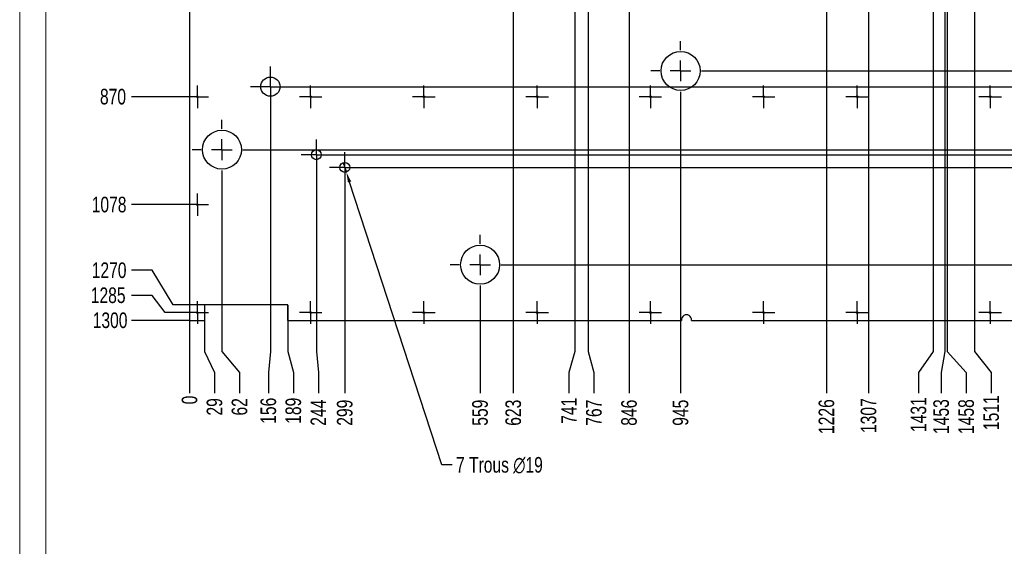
# Model space of a CAD drawing. Header units: millimetres. Extents: x 0 to 841, y 0 to 594.
# Tile 17 of 30: x 0 to 190, y 389 to 490. Entities that reach past the tile are written whole.
import ezdxf

# ---------------------------------------------------------------- set-up
doc = ezdxf.new("R2010")
doc.units = ezdxf.units.MM
doc.header["$PDSIZE"] = -1
doc.linetypes.add('CENTERX2', pattern=[20.32, 12.7, -2.54, 2.54, -2.54])
for name, color, linetype in [('COTES', 1, 'Continuous'), ('GRAVURES', 9, 'Continuous'), ('TRAIT-MIXTES', 3, 'CENTERX2')]:
    doc.layers.add(name, color=color, linetype=linetype)
doc.layers.add('TRAIT-FORT', color=4, linetype='Continuous', lineweight=25)
doc.styles.add('SLDTEXTSTYLE0', font='TXT', dxfattribs={"width": 0.75})
doc.dimstyles.new('SLDDIMSTYLE2', dxfattribs={"dimtxt": 3, "dimasz": 0.333333, "dimexe": 0, "dimexo": 0.0625, "dimgap": 0.75, "dimtad": 0, "dimtih": 1, "dimtoh": 1, "dimdec": 0, "dimlfac": 10, "dimrnd": 1e-09, "dimdsep": 46, "dimtxsty": 'SLDTEXTSTYLE0', "dimblk1": 'ORIGIN', "dimblk2": 'ORIGIN', "dimsah": 1, "dimcen": 0.09, "dimadec": 0, "dimazin": 2, "dimtfac": 1, "dimtdec": 0, "dimtofl": 0, "dimtmove": 0, "dimatfit": 3, "dimldrblk": 'ORIGIN', "dimfxl": 1, "dimfrac": 2, "dimtolj": 1, "dimtzin": 12, "dimarcsym": 0})
doc.dimstyles.new('SLDDIMSTYLE3', dxfattribs={"dimtxt": 3, "dimasz": 2, "dimexe": 0, "dimexo": 0.0625, "dimgap": 0.75, "dimtad": 0, "dimtih": 1, "dimtoh": 1, "dimdec": 0, "dimlfac": 10, "dimrnd": 1e-09, "dimzin": 12, "dimdsep": 46, "dimtxsty": 'SLDTEXTSTYLE0', "dimsah": 1, "dimcen": 0.09, "dimadec": 0, "dimazin": 3, "dimtfac": 1, "dimtdec": 0, "dimtofl": 0, "dimtmove": 0, "dimatfit": 3, "dimfxl": 1, "dimfrac": 2, "dimtolj": 1, "dimtzin": 12, "dimarcsym": 0})
doc.dimstyles.new('SLDDIMSTYLE4', dxfattribs={"dimtxt": 3, "dimasz": 2, "dimexe": 0, "dimexo": 0.0625, "dimgap": 0.75, "dimtad": 0, "dimtih": 1, "dimtoh": 1, "dimdec": 0, "dimlfac": 10, "dimrnd": 1e-09, "dimzin": 12, "dimdsep": 46, "dimtxsty": 'SLDTEXTSTYLE0', "dimblk1": 'NONE', "dimsah": 1, "dimcen": 0, "dimadec": 0, "dimazin": 3, "dimtfac": 1, "dimtdec": 0, "dimtmove": 0, "dimatfit": 3, "dimldrblk": 'NONE', "dimfxl": 1, "dimfrac": 2, "dimtolj": 1, "dimtzin": 12, "dimarcsym": 0})

# ---------------------------------------------------------------- blocks, each defined once
blk = doc.blocks.new('_D_112')
at = {"layer": 'COTES', "color": 0, "lineweight": -2, "transparency": 16777216}
blk.add_line((32.7, 432.62), (32.7, 418.67), dxfattribs=at)
at = {"layer": 'Defpoints', "color": 0, "transparency": 16777216}
for p in [(32.7, 432.68), (32.7, 432.68), (32.7, 418.67)]:
    blk.add_point(p, dxfattribs=at)
at = {"layer": 'COTES', "color": 0, "transparency": 16777216, "insert": (32.7, 417.36), "char_height": 3, "attachment_point": 5, "rotation": 90, "style": 'SLDTEXTSTYLE0'}
blk.add_mtext('\\A1;0', dxfattribs=at)
blk = doc.blocks.new('_Origin')
at = {"color": 0, "linetype": 'ByBlock', "lineweight": -2}
blk.add_line((0, 0), (-1, 0), dxfattribs=at)
blk.add_circle((0, 0), 0.5, dxfattribs=at)
blk = doc.blocks.new('_D_113')
at = {"layer": 'COTES', "color": 0, "lineweight": -2, "transparency": 16777216}
for p, q in [((35.6, 435.62), (35.6, 426.67)), ((35.6, 426.67), (37.51, 422.67)), ((37.51, 422.67), (37.51, 418.67))]:
    blk.add_line(p, q, dxfattribs=at)
at = {"layer": 'Defpoints', "color": 0, "transparency": 16777216}
for p in [(35.6, 435.68), (32.7, 432.68), (37.51, 418.67)]:
    blk.add_point(p, dxfattribs=at)
at = {"layer": 'COTES', "color": 0, "transparency": 16777216, "insert": (37.51, 416.05), "char_height": 3, "attachment_point": 5, "rotation": 90, "style": 'SLDTEXTSTYLE0'}
blk.add_mtext('\\A1;29', dxfattribs=at)
blk = doc.blocks.new('_D_114')
at = {"layer": 'COTES', "color": 0, "lineweight": -2, "transparency": 16777216}
for p, q in [((38.93, 459.69), (38.93, 426.67)), ((38.93, 426.67), (42.32, 422.67)), ((42.32, 422.67), (42.32, 418.67))]:
    blk.add_line(p, q, dxfattribs=at)
at = {"layer": 'Defpoints', "color": 0, "transparency": 16777216}
for p in [(38.93, 459.75), (32.7, 432.68), (42.32, 418.67)]:
    blk.add_point(p, dxfattribs=at)
at = {"layer": 'COTES', "color": 0, "transparency": 16777216, "insert": (42.32, 416.05), "char_height": 3, "attachment_point": 5, "rotation": 90, "style": 'SLDTEXTSTYLE0'}
blk.add_mtext('\\A1;62', dxfattribs=at)
blk = doc.blocks.new('_D_115')
at = {"layer": 'COTES', "color": 0, "lineweight": -2, "transparency": 16777216}
for p, q in [((48.26, 473.7), (48.26, 426.67)), ((48.26, 426.67), (47.87, 422.67)), ((47.87, 422.67), (47.87, 418.67))]:
    blk.add_line(p, q, dxfattribs=at)
at = {"layer": 'Defpoints', "color": 0, "transparency": 16777216}
for p in [(48.26, 473.76), (32.7, 432.68), (47.87, 418.67)]:
    blk.add_point(p, dxfattribs=at)
at = {"layer": 'COTES', "color": 0, "transparency": 16777216, "insert": (47.87, 415.3), "char_height": 3, "attachment_point": 5, "rotation": 90, "style": 'SLDTEXTSTYLE0'}
blk.add_mtext('\\A1;156', dxfattribs=at)
blk = doc.blocks.new('_D_116')
at = {"layer": 'COTES', "color": 0, "lineweight": -2, "transparency": 16777216}
for p, q in [((51.6, 435.62), (51.6, 426.67)), ((51.6, 426.67), (52.68, 422.67)), ((52.68, 422.67), (52.68, 418.67))]:
    blk.add_line(p, q, dxfattribs=at)
at = {"layer": 'Defpoints', "color": 0, "transparency": 16777216}
for p in [(51.6, 435.68), (32.7, 432.68), (52.68, 418.67)]:
    blk.add_point(p, dxfattribs=at)
at = {"layer": 'COTES', "color": 0, "transparency": 16777216, "insert": (52.68, 415.3), "char_height": 3, "attachment_point": 5, "rotation": 90, "style": 'SLDTEXTSTYLE0'}
blk.add_mtext('\\A1;189', dxfattribs=at)
blk = doc.blocks.new('_D_117')
at = {"layer": 'COTES', "color": 0, "lineweight": -2, "transparency": 16777216}
for p, q in [((57.1, 461.51), (57.1, 426.67)), ((57.1, 426.67), (57.49, 422.67)), ((57.49, 422.67), (57.49, 418.67))]:
    blk.add_line(p, q, dxfattribs=at)
at = {"layer": 'Defpoints', "color": 0, "transparency": 16777216}
for p in [(57.1, 461.57), (32.7, 432.68), (57.49, 418.67)]:
    blk.add_point(p, dxfattribs=at)
at = {"layer": 'COTES', "color": 0, "transparency": 16777216, "insert": (57.49, 414.92), "char_height": 3, "attachment_point": 5, "rotation": 90, "style": 'SLDTEXTSTYLE0'}
blk.add_mtext('\\A1;244', dxfattribs=at)
blk = doc.blocks.new('_D_118')
at = {"layer": 'COTES', "color": 0, "lineweight": -2, "transparency": 16777216}
blk.add_line((62.58, 459.07), (62.58, 418.67), dxfattribs=at)
at = {"layer": 'Defpoints', "color": 0, "transparency": 16777216}
for p in [(62.58, 459.13), (32.7, 432.68), (62.58, 418.67)]:
    blk.add_point(p, dxfattribs=at)
at = {"layer": 'COTES', "color": 0, "transparency": 16777216, "insert": (62.58, 414.92), "char_height": 3, "attachment_point": 5, "rotation": 90, "style": 'SLDTEXTSTYLE0'}
blk.add_mtext('\\A1;299', dxfattribs=at)
blk = doc.blocks.new('_D_119')
at = {"layer": 'COTES', "color": 0, "lineweight": -2, "transparency": 16777216}
blk.add_line((88.62, 437.56), (88.62, 418.67), dxfattribs=at)
at = {"layer": 'Defpoints', "color": 0, "transparency": 16777216}
for p in [(88.62, 437.62), (32.7, 432.68), (88.62, 418.67)]:
    blk.add_point(p, dxfattribs=at)
at = {"layer": 'COTES', "color": 0, "transparency": 16777216, "insert": (88.62, 414.92), "char_height": 3, "attachment_point": 5, "rotation": 90, "style": 'SLDTEXTSTYLE0'}
blk.add_mtext('\\A1;559', dxfattribs=at)
blk = doc.blocks.new('_D_120')
at = {"layer": 'COTES', "color": 0, "lineweight": -2, "transparency": 16777216}
blk.add_line((95.01, 518.85), (95.01, 418.67), dxfattribs=at)
at = {"layer": 'Defpoints', "color": 0, "transparency": 16777216}
for p in [(95.01, 518.92), (32.7, 432.68), (95.01, 418.67)]:
    blk.add_point(p, dxfattribs=at)
at = {"layer": 'COTES', "color": 0, "transparency": 16777216, "insert": (95.01, 414.92), "char_height": 3, "attachment_point": 5, "rotation": 90, "style": 'SLDTEXTSTYLE0'}
blk.add_mtext('\\A1;623', dxfattribs=at)
blk = doc.blocks.new('_D_121')
at = {"layer": 'COTES', "color": 0, "lineweight": -2, "transparency": 16777216}
for p, q in [((106.84, 525.27), (106.84, 426.67)), ((106.84, 426.67), (105.73, 422.67)), ((105.73, 422.67), (105.73, 418.67))]:
    blk.add_line(p, q, dxfattribs=at)
at = {"layer": 'Defpoints', "color": 0, "transparency": 16777216}
for p in [(106.84, 525.33), (32.7, 432.68), (105.73, 418.67)]:
    blk.add_point(p, dxfattribs=at)
at = {"layer": 'COTES', "color": 0, "transparency": 16777216, "insert": (105.73, 415.3), "char_height": 3, "attachment_point": 5, "rotation": 90, "style": 'SLDTEXTSTYLE0'}
blk.add_mtext('\\A1;741', dxfattribs=at)
blk = doc.blocks.new('_D_122')
at = {"layer": 'COTES', "color": 0, "lineweight": -2, "transparency": 16777216}
for p, q in [((109.44, 504.28), (109.44, 426.67)), ((109.44, 426.67), (110.54, 422.67)), ((110.54, 422.67), (110.54, 418.67))]:
    blk.add_line(p, q, dxfattribs=at)
at = {"layer": 'Defpoints', "color": 0, "transparency": 16777216}
for p in [(109.44, 504.35), (32.7, 432.68), (110.54, 418.67)]:
    blk.add_point(p, dxfattribs=at)
at = {"layer": 'COTES', "color": 0, "transparency": 16777216, "insert": (110.54, 414.92), "char_height": 3, "attachment_point": 5, "rotation": 90, "style": 'SLDTEXTSTYLE0'}
blk.add_mtext('\\A1;767', dxfattribs=at)
blk = doc.blocks.new('_D_123')
at = {"layer": 'COTES', "color": 0, "lineweight": -2, "transparency": 16777216}
blk.add_line((117.3, 498.62), (117.3, 418.67), dxfattribs=at)
at = {"layer": 'Defpoints', "color": 0, "transparency": 16777216}
for p in [(117.3, 498.68), (32.7, 432.68), (117.3, 418.67)]:
    blk.add_point(p, dxfattribs=at)
at = {"layer": 'COTES', "color": 0, "transparency": 16777216, "insert": (117.3, 414.92), "char_height": 3, "attachment_point": 5, "rotation": 90, "style": 'SLDTEXTSTYLE0'}
blk.add_mtext('\\A1;846', dxfattribs=at)
blk = doc.blocks.new('_D_124')
at = {"layer": 'COTES', "color": 0, "lineweight": -2, "transparency": 16777216}
blk.add_line((127.22, 474.83), (127.22, 418.67), dxfattribs=at)
at = {"layer": 'Defpoints', "color": 0, "transparency": 16777216}
for p in [(127.22, 474.89), (32.7, 432.68), (127.22, 418.67)]:
    blk.add_point(p, dxfattribs=at)
at = {"layer": 'COTES', "color": 0, "transparency": 16777216, "insert": (127.22, 414.92), "char_height": 3, "attachment_point": 5, "rotation": 90, "style": 'SLDTEXTSTYLE0'}
blk.add_mtext('\\A1;945', dxfattribs=at)
blk = doc.blocks.new('_D_125')
at = {"layer": 'COTES', "color": 0, "lineweight": -2, "transparency": 16777216}
blk.add_line((155.3, 498.62), (155.3, 418.67), dxfattribs=at)
at = {"layer": 'Defpoints', "color": 0, "transparency": 16777216}
for p in [(155.3, 498.68), (32.7, 432.68), (155.3, 418.67)]:
    blk.add_point(p, dxfattribs=at)
at = {"layer": 'COTES', "color": 0, "transparency": 16777216, "insert": (155.3, 414.17), "char_height": 3, "attachment_point": 5, "rotation": 90, "style": 'SLDTEXTSTYLE0'}
blk.add_mtext('\\A1;1226', dxfattribs=at)
blk = doc.blocks.new('_D_126')
at = {"layer": 'COTES', "color": 0, "lineweight": -2, "transparency": 16777216}
blk.add_line((163.4, 548.12), (163.4, 418.67), dxfattribs=at)
at = {"layer": 'Defpoints', "color": 0, "transparency": 16777216}
for p in [(163.4, 548.18), (32.7, 432.68), (163.4, 418.67)]:
    blk.add_point(p, dxfattribs=at)
at = {"layer": 'COTES', "color": 0, "transparency": 16777216, "insert": (163.4, 414.36), "char_height": 3, "attachment_point": 5, "rotation": 90, "style": 'SLDTEXTSTYLE0'}
blk.add_mtext('\\A1;1307', dxfattribs=at)
blk = doc.blocks.new('_D_127')
at = {"layer": 'COTES', "color": 0, "lineweight": -2, "transparency": 16777216}
for p, q in [((175.8, 537.57), (175.8, 426.67)), ((175.8, 426.67), (173.02, 422.67)), ((173.02, 422.67), (173.02, 418.67))]:
    blk.add_line(p, q, dxfattribs=at)
at = {"layer": 'Defpoints', "color": 0, "transparency": 16777216}
for p in [(175.8, 537.63), (32.7, 432.68), (173.02, 418.67)]:
    blk.add_point(p, dxfattribs=at)
at = {"layer": 'COTES', "color": 0, "transparency": 16777216, "insert": (173.02, 414.55), "char_height": 3, "attachment_point": 5, "rotation": 90, "style": 'SLDTEXTSTYLE0'}
blk.add_mtext('\\A1;1431', dxfattribs=at)
blk = doc.blocks.new('_D_128')
at = {"layer": 'COTES', "color": 0, "lineweight": -2, "transparency": 16777216}
for p, q in [((178.05, 532), (178.05, 426.67)), ((178.05, 426.67), (177.38, 422.67)), ((177.38, 422.67), (177.38, 418.67))]:
    blk.add_line(p, q, dxfattribs=at)
at = {"layer": 'Defpoints', "color": 0, "transparency": 16777216}
for p in [(178.05, 532.07), (32.7, 432.68), (177.38, 418.67)]:
    blk.add_point(p, dxfattribs=at)
at = {"layer": 'COTES', "color": 0, "transparency": 16777216, "insert": (177.38, 414.17), "char_height": 3, "attachment_point": 5, "rotation": 90, "style": 'SLDTEXTSTYLE0'}
blk.add_mtext('\\A1;1453', dxfattribs=at)
blk = doc.blocks.new('_D_129')
at = {"layer": 'COTES', "color": 0, "lineweight": -2, "transparency": 16777216}
for p, q in [((178.52, 552.25), (178.52, 426.67)), ((178.52, 426.67), (182.19, 422.67)), ((182.19, 422.67), (182.19, 418.67))]:
    blk.add_line(p, q, dxfattribs=at)
at = {"layer": 'Defpoints', "color": 0, "transparency": 16777216}
for p in [(178.52, 552.32), (32.7, 432.68), (182.19, 418.67)]:
    blk.add_point(p, dxfattribs=at)
at = {"layer": 'COTES', "color": 0, "transparency": 16777216, "insert": (182.19, 414.17), "char_height": 3, "attachment_point": 5, "rotation": 90, "style": 'SLDTEXTSTYLE0'}
blk.add_mtext('\\A1;1458', dxfattribs=at)
blk = doc.blocks.new('_D_130')
at = {"layer": 'COTES', "color": 0, "lineweight": -2, "transparency": 16777216}
for p, q in [((183.78, 497.68), (183.78, 426.67)), ((183.78, 426.67), (187, 422.67)), ((187, 422.67), (187, 418.67))]:
    blk.add_line(p, q, dxfattribs=at)
at = {"layer": 'Defpoints', "color": 0, "transparency": 16777216}
for p in [(183.78, 497.74), (32.7, 432.68), (187, 418.67)]:
    blk.add_point(p, dxfattribs=at)
at = {"layer": 'COTES', "color": 0, "transparency": 16777216, "insert": (187, 414.92), "char_height": 3, "attachment_point": 5, "rotation": 90, "style": 'SLDTEXTSTYLE0'}
blk.add_mtext('\\A1;1511', dxfattribs=at)
blk = doc.blocks.new('_D_131')
at = {"layer": 'COTES', "color": 0, "lineweight": -2, "transparency": 16777216}
for p, q in [((203.69, 434.43), (203.69, 426.67)), ((203.69, 426.67), (200.14, 422.67)), ((200.14, 422.67), (200.14, 418.67))]:
    blk.add_line(p, q, dxfattribs=at)
at = {"layer": 'Defpoints', "color": 0, "transparency": 16777216}
for p in [(203.69, 434.5), (32.7, 432.68), (200.14, 418.67)]:
    blk.add_point(p, dxfattribs=at)
at = {"layer": 'COTES', "color": 0, "transparency": 16777216, "insert": (200.14, 414.73), "char_height": 3, "attachment_point": 5, "rotation": 90, "style": 'SLDTEXTSTYLE0'}
blk.add_mtext('\\A1;1710', dxfattribs=at)
blk = doc.blocks.new('_D_132')
at = {"layer": 'COTES', "color": 0, "lineweight": -2, "transparency": 16777216}
for p, q in [((205.02, 465.25), (205.02, 426.67)), ((205.02, 426.67), (204.95, 422.67)), ((204.95, 422.67), (204.95, 418.67))]:
    blk.add_line(p, q, dxfattribs=at)
at = {"layer": 'Defpoints', "color": 0, "transparency": 16777216}
for p in [(205.02, 465.31), (32.7, 432.68), (204.95, 418.67)]:
    blk.add_point(p, dxfattribs=at)
at = {"layer": 'COTES', "color": 0, "transparency": 16777216, "insert": (204.95, 414.17), "char_height": 3, "attachment_point": 5, "rotation": 90, "style": 'SLDTEXTSTYLE0'}
blk.add_mtext('\\A1;1723', dxfattribs=at)
blk = doc.blocks.new('_D_133')
at = {"layer": 'COTES', "color": 0, "lineweight": -2, "transparency": 16777216}
for p, q in [((207.27, 459.68), (207.27, 426.67)), ((207.27, 426.67), (209.76, 422.67)), ((209.76, 422.67), (209.76, 418.67))]:
    blk.add_line(p, q, dxfattribs=at)
at = {"layer": 'Defpoints', "color": 0, "transparency": 16777216}
for p in [(207.27, 459.75), (32.7, 432.68), (209.76, 418.67)]:
    blk.add_point(p, dxfattribs=at)
at = {"layer": 'COTES', "color": 0, "transparency": 16777216, "insert": (209.76, 414.17), "char_height": 3, "attachment_point": 5, "rotation": 90, "style": 'SLDTEXTSTYLE0'}
blk.add_mtext('\\A1;1746', dxfattribs=at)
blk = doc.blocks.new('_D_134')
at = {"layer": 'COTES', "color": 0, "lineweight": -2, "transparency": 16777216}
for p, q in [((211.02, 478.7), (211.02, 426.67)), ((211.02, 426.67), (214.57, 422.67)), ((214.57, 422.67), (214.57, 418.67))]:
    blk.add_line(p, q, dxfattribs=at)
at = {"layer": 'Defpoints', "color": 0, "transparency": 16777216}
for p in [(211.02, 478.76), (32.7, 432.68), (214.57, 418.67)]:
    blk.add_point(p, dxfattribs=at)
at = {"layer": 'COTES', "color": 0, "transparency": 16777216, "insert": (214.57, 414.17), "char_height": 3, "attachment_point": 5, "rotation": 90, "style": 'SLDTEXTSTYLE0'}
blk.add_mtext('\\A1;1783', dxfattribs=at)
blk = doc.blocks.new('_D_135')
at = {"layer": 'COTES', "color": 0, "lineweight": -2, "transparency": 16777216}
blk.add_line((243.52, 552.25), (243.52, 418.67), dxfattribs=at)
at = {"layer": 'Defpoints', "color": 0, "transparency": 16777216}
for p in [(243.52, 552.32), (32.7, 432.68), (243.52, 418.67)]:
    blk.add_point(p, dxfattribs=at)
at = {"layer": 'COTES', "color": 0, "transparency": 16777216, "insert": (243.52, 414.36), "char_height": 3, "attachment_point": 5, "rotation": 90, "style": 'SLDTEXTSTYLE0'}
blk.add_mtext('\\A1;2108', dxfattribs=at)
blk = doc.blocks.new('_D_136')
at = {"layer": 'COTES', "color": 0, "lineweight": -2, "transparency": 16777216}
blk.add_line((253.7, 432.62), (253.7, 418.67), dxfattribs=at)
at = {"layer": 'Defpoints', "color": 0, "transparency": 16777216}
for p in [(32.7, 432.68), (253.7, 432.68), (253.7, 418.67)]:
    blk.add_point(p, dxfattribs=at)
at = {"layer": 'COTES', "color": 0, "transparency": 16777216, "insert": (253.7, 414.36), "char_height": 3, "attachment_point": 5, "rotation": 90, "style": 'SLDTEXTSTYLE0'}
blk.add_mtext('\\A1;2210', dxfattribs=at)
blk = doc.blocks.new('_D_157')
at = {"layer": 'COTES', "color": 0, "lineweight": -2, "transparency": 16777216}
blk.add_line((31.97, 475.68), (21.53, 475.68), dxfattribs=at)
at = {"layer": 'Defpoints', "color": 0, "transparency": 16777216}
for p in [(32.7, 562.68), (21.53, 475.68), (32.03, 475.68)]:
    blk.add_point(p, dxfattribs=at)
at = {"layer": 'COTES', "color": 0, "transparency": 16777216, "insert": (17.96, 475.68), "char_height": 3, "attachment_point": 5, "style": 'SLDTEXTSTYLE0'}
blk.add_mtext('\\A1;870', dxfattribs=at)
blk = doc.blocks.new('_D_158')
at = {"layer": 'COTES', "color": 0, "lineweight": -2, "transparency": 16777216}
blk.add_line((31.97, 454.93), (21.53, 454.93), dxfattribs=at)
at = {"layer": 'Defpoints', "color": 0, "transparency": 16777216}
for p in [(32.7, 562.68), (21.53, 454.93), (32.03, 454.93)]:
    blk.add_point(p, dxfattribs=at)
at = {"layer": 'COTES', "color": 0, "transparency": 16777216, "insert": (17.21, 454.93), "char_height": 3, "attachment_point": 5, "style": 'SLDTEXTSTYLE0'}
blk.add_mtext('\\A1;1078', dxfattribs=at)
blk = doc.blocks.new('_D_159')
at = {"layer": 'COTES', "color": 0, "lineweight": -2, "transparency": 16777216}
for p, q in [((25.53, 442.3), (21.53, 442.3)), ((29.53, 435.68), (25.53, 442.3)), ((35.54, 435.68), (29.53, 435.68))]:
    blk.add_line(p, q, dxfattribs=at)
at = {"layer": 'Defpoints', "color": 0, "transparency": 16777216}
for p in [(32.7, 562.68), (21.53, 442.3), (35.6, 435.68)]:
    blk.add_point(p, dxfattribs=at)
at = {"layer": 'COTES', "color": 0, "transparency": 16777216, "insert": (17.21, 442.3), "char_height": 3, "attachment_point": 5, "style": 'SLDTEXTSTYLE0'}
blk.add_mtext('\\A1;1270', dxfattribs=at)
blk = doc.blocks.new('_D_160')
at = {"layer": 'COTES', "color": 0, "lineweight": -2, "transparency": 16777216}
for p, q in [((25.53, 437.49), (21.53, 437.49)), ((28.03, 434.18), (25.53, 437.49)), ((31.97, 434.18), (28.03, 434.18))]:
    blk.add_line(p, q, dxfattribs=at)
at = {"layer": 'Defpoints', "color": 0, "transparency": 16777216}
for p in [(32.7, 562.68), (21.53, 437.49), (32.03, 434.18)]:
    blk.add_point(p, dxfattribs=at)
at = {"layer": 'COTES', "color": 0, "transparency": 16777216, "insert": (17.03, 437.49), "char_height": 3, "attachment_point": 5, "style": 'SLDTEXTSTYLE0'}
blk.add_mtext('\\A1;1285', dxfattribs=at)
blk = doc.blocks.new('_D_161')
at = {"layer": 'COTES', "color": 0, "lineweight": -2, "transparency": 16777216}
blk.add_line((32.64, 432.68), (21.53, 432.68), dxfattribs=at)
at = {"layer": 'Defpoints', "color": 0, "transparency": 16777216}
for p in [(32.7, 562.68), (21.53, 432.68), (32.7, 432.68)]:
    blk.add_point(p, dxfattribs=at)
at = {"layer": 'COTES', "color": 0, "transparency": 16777216, "insert": (17.4, 432.68), "char_height": 3, "attachment_point": 5, "style": 'SLDTEXTSTYLE0'}
blk.add_mtext('\\A1;1300', dxfattribs=at)
blk = doc.blocks.new('_D_172')
at = {"layer": 'COTES', "color": 0, "lineweight": -2, "transparency": 16777216}
for p, q in [((133.03, 480.64), (267.21, 480.64)), ((267.21, 480.64), (271.21, 481.27)), ((271.21, 481.27), (275.21, 481.27))]:
    blk.add_line(p, q, dxfattribs=at)
at = {"layer": 'Defpoints', "color": 0, "transparency": 16777216}
for p in [(253.7, 562.68), (132.97, 480.64), (275.21, 481.27)]:
    blk.add_point(p, dxfattribs=at)
at = {"layer": 'COTES', "color": 0, "transparency": 16777216, "insert": (278.77, 481.27), "char_height": 3, "attachment_point": 5, "style": 'SLDTEXTSTYLE0'}
blk.add_mtext('\\A1;820', dxfattribs=at)
blk = doc.blocks.new('_D_173')
at = {"layer": 'COTES', "color": 0, "lineweight": -2, "transparency": 16777216}
for p, q in [((52.17, 477.61), (267.21, 477.61)), ((267.21, 477.61), (271.21, 478.04)), ((271.21, 478.04), (275.21, 478.04))]:
    blk.add_line(p, q, dxfattribs=at)
at = {"layer": 'Defpoints', "color": 0, "transparency": 16777216}
for p in [(253.7, 562.68), (52.11, 477.61), (275.21, 478.04)]:
    blk.add_point(p, dxfattribs=at)
at = {"layer": 'COTES', "color": 0, "transparency": 16777216, "insert": (278.59, 478.04), "char_height": 3, "attachment_point": 5, "style": 'SLDTEXTSTYLE0'}
blk.add_mtext('\\A1;851', dxfattribs=at)
blk = doc.blocks.new('_D_175')
at = {"layer": 'COTES', "color": 0, "lineweight": -2, "transparency": 16777216}
for p, q in [((267.21, 465.5), (271.21, 468.42)), ((271.21, 468.42), (275.21, 468.42)), ((44.74, 465.5), (267.21, 465.5))]:
    blk.add_line(p, q, dxfattribs=at)
at = {"layer": 'Defpoints', "color": 0, "transparency": 16777216}
for p in [(253.7, 562.68), (275.21, 468.42), (44.68, 465.5)]:
    blk.add_point(p, dxfattribs=at)
at = {"layer": 'COTES', "color": 0, "transparency": 16777216, "insert": (278.96, 468.42), "char_height": 3, "attachment_point": 5, "style": 'SLDTEXTSTYLE0'}
blk.add_mtext('\\A1;972', dxfattribs=at)
blk = doc.blocks.new('_D_176')
at = {"layer": 'COTES', "color": 0, "lineweight": -2, "transparency": 16777216}
for p, q in [((60.11, 464.52), (267.21, 464.52)), ((267.21, 464.52), (271.21, 461.71)), ((271.21, 461.71), (275.21, 461.71))]:
    blk.add_line(p, q, dxfattribs=at)
at = {"layer": 'Defpoints', "color": 0, "transparency": 16777216}
for p in [(253.7, 562.68), (60.05, 464.52), (275.21, 461.71)]:
    blk.add_point(p, dxfattribs=at)
at = {"layer": 'COTES', "color": 0, "transparency": 16777216, "insert": (278.96, 461.71), "char_height": 3, "attachment_point": 5, "style": 'SLDTEXTSTYLE0'}
blk.add_mtext('\\A1;982', dxfattribs=at)
blk = doc.blocks.new('_D_178')
at = {"layer": 'COTES', "color": 0, "lineweight": -2, "transparency": 16777216}
for p, q in [((65.6, 462.08), (267.21, 462.08)), ((267.21, 462.08), (271.21, 450.71)), ((271.21, 450.71), (275.21, 450.71))]:
    blk.add_line(p, q, dxfattribs=at)
at = {"layer": 'Defpoints', "color": 0, "transparency": 16777216}
for p in [(253.7, 562.68), (65.53, 462.08), (275.21, 450.71)]:
    blk.add_point(p, dxfattribs=at)
at = {"layer": 'COTES', "color": 0, "transparency": 16777216, "insert": (279.34, 450.71), "char_height": 3, "attachment_point": 5, "style": 'SLDTEXTSTYLE0'}
blk.add_mtext('\\A1;1006', dxfattribs=at)
blk = doc.blocks.new('_D_179')
at = {"layer": 'COTES', "color": 0, "lineweight": -2, "transparency": 16777216}
for p, q in [((267.21, 443.37), (271.21, 445.06)), ((271.21, 445.06), (275.21, 445.06)), ((94.44, 443.37), (267.21, 443.37))]:
    blk.add_line(p, q, dxfattribs=at)
at = {"layer": 'Defpoints', "color": 0, "transparency": 16777216}
for p in [(253.7, 562.68), (275.21, 445.06), (94.37, 443.37)]:
    blk.add_point(p, dxfattribs=at)
at = {"layer": 'COTES', "color": 0, "transparency": 16777216, "insert": (279.34, 445.06), "char_height": 3, "attachment_point": 5, "style": 'SLDTEXTSTYLE0'}
blk.add_mtext('\\A1;1193', dxfattribs=at)
blk = doc.blocks.new('_D_183')
at = {"layer": 'COTES', "color": 0, "lineweight": -2, "transparency": 16777216}
for p, q in [((62.29, 462.99), (62.88, 461.18)), ((81.23, 404.9), (63.5, 459.28)), ((83.23, 404.9), (81.23, 404.9))]:
    blk.add_line(p, q, dxfattribs=at)
at = {"layer": 'COTES', "color": 0, "transparency": 16777216}
blk.add_solid([(63.81, 459.38), (63.18, 459.18), (62.88, 461.18)], dxfattribs=at)
at = {"layer": 'Defpoints', "color": 0, "transparency": 16777216}
for p in [(62.29, 462.99), (62.88, 461.18)]:
    blk.add_point(p, dxfattribs=at)
at = {"layer": 'COTES', "color": 0, "transparency": 16777216, "insert": (83.98, 406.4), "char_height": 3, "attachment_point": 1, "style": 'SLDTEXTSTYLE0'}
blk.add_mtext('\\A1;7 Trous ∅19', dxfattribs=at)
blk = doc.blocks.new('_None')
blk = doc.blocks.new('SW_CENTERMARKSYMBOL_70')
at = {"layer": 'TRAIT-MIXTES', "color": 0}
for p, q in [((0, 2), (0, 2.17)), ((0, 0), (0, 2)), ((-2, 0), (-2.17, 0)), ((0, 0), (-2, 0)), ((0, 0), (0, -2)), ((0, 0), (2, 0)), ((2, 0), (2.17, 0)), ((0, -2), (0, -2.17))]:
    blk.add_line(p, q, dxfattribs=at)
blk = doc.blocks.new('SW_CENTERMARKSYMBOL_71')
at = {"layer": 'TRAIT-MIXTES', "color": 0}
for p, q in [((0, 2), (0, 2.17)), ((0, 0), (0, 2)), ((-2, 0), (-2.17, 0)), ((0, 0), (-2, 0)), ((0, 0), (0, -2)), ((0, 0), (2, 0)), ((2, 0), (2.17, 0)), ((0, -2), (0, -2.17))]:
    blk.add_line(p, q, dxfattribs=at)
blk = doc.blocks.new('SW_CENTERMARKSYMBOL_78')
at = {"layer": 'TRAIT-MIXTES', "color": 0}
for p, q in [((0, 2), (0, 2.17)), ((0, 0), (0, 2)), ((-2, 0), (-2.17, 0)), ((0, 0), (-2, 0)), ((0, 0), (0, -2)), ((0, 0), (2, 0)), ((2, 0), (2.17, 0)), ((0, -2), (0, -2.17))]:
    blk.add_line(p, q, dxfattribs=at)
blk = doc.blocks.new('SW_CENTERMARKSYMBOL_79')
at = {"layer": 'TRAIT-MIXTES', "color": 0}
for p, q in [((0, 2), (0, 2.17)), ((0, 0), (0, 2)), ((-2, 0), (-2.17, 0)), ((0, 0), (-2, 0)), ((0, 0), (0, -2)), ((0, 0), (2, 0)), ((2, 0), (2.17, 0)), ((0, -2), (0, -2.17))]:
    blk.add_line(p, q, dxfattribs=at)
blk = doc.blocks.new('SW_CENTERMARKSYMBOL_80')
at = {"layer": 'TRAIT-MIXTES', "color": 0}
for p, q in [((0, 2), (0, 2.17)), ((0, 0), (0, 2)), ((-2, 0), (-2.17, 0)), ((0, 0), (-2, 0)), ((0, 0), (0, -2)), ((0, 0), (2, 0)), ((2, 0), (2.17, 0)), ((0, -2), (0, -2.17))]:
    blk.add_line(p, q, dxfattribs=at)
blk = doc.blocks.new('SW_CENTERMARKSYMBOL_81')
at = {"layer": 'TRAIT-MIXTES', "color": 0}
for p, q in [((0, 2), (0, 2.17)), ((0, 0), (0, 2)), ((-2, 0), (-2.17, 0)), ((0, 0), (-2, 0)), ((0, 0), (0, -2)), ((0, 0), (2, 0)), ((2, 0), (2.17, 0)), ((0, -2), (0, -2.17))]:
    blk.add_line(p, q, dxfattribs=at)
blk = doc.blocks.new('SW_CENTERMARKSYMBOL_82')
at = {"layer": 'TRAIT-MIXTES', "color": 0}
for p, q in [((0, 2), (0, 2.17)), ((0, 0), (0, 2)), ((-2, 0), (-2.17, 0)), ((0, 0), (-2, 0)), ((0, 0), (0, -2)), ((0, 0), (2, 0)), ((2, 0), (2.17, 0)), ((0, -2), (0, -2.17))]:
    blk.add_line(p, q, dxfattribs=at)
blk = doc.blocks.new('SW_CENTERMARKSYMBOL_83')
at = {"layer": 'TRAIT-MIXTES', "color": 0}
for p, q in [((0, 2), (0, 2.17)), ((0, 0), (0, 2)), ((-2, 0), (-2.17, 0)), ((0, 0), (-2, 0)), ((0, 0), (0, -2)), ((0, 0), (2, 0)), ((2, 0), (2.17, 0)), ((0, -2), (0, -2.17))]:
    blk.add_line(p, q, dxfattribs=at)
blk = doc.blocks.new('SW_CENTERMARKSYMBOL_84')
at = {"layer": 'TRAIT-MIXTES', "color": 0}
for p, q in [((0, 2), (0, 2.17)), ((0, 0), (0, 2)), ((-2, 0), (-2.17, 0)), ((0, 0), (-2, 0)), ((0, 0), (0, -2)), ((0, 0), (2, 0)), ((2, 0), (2.17, 0)), ((0, -2), (0, -2.17))]:
    blk.add_line(p, q, dxfattribs=at)
blk = doc.blocks.new('SW_CENTERMARKSYMBOL_85')
at = {"layer": 'TRAIT-MIXTES', "color": 0}
for p, q in [((0, 2), (0, 2.17)), ((0, 0), (0, 2)), ((-2, 0), (-2.17, 0)), ((0, 0), (-2, 0)), ((0, 0), (0, -2)), ((0, 0), (2, 0)), ((2, 0), (2.17, 0)), ((0, -2), (0, -2.17))]:
    blk.add_line(p, q, dxfattribs=at)
blk = doc.blocks.new('SW_CENTERMARKSYMBOL_92')
at = {"layer": 'TRAIT-MIXTES', "color": 0}
for p, q in [((0, 2), (0, 2.17)), ((0, 0), (0, 2)), ((-2, 0), (-2.17, 0)), ((0, 0), (-2, 0)), ((0, 0), (0, -2)), ((0, 0), (2, 0)), ((2, 0), (2.17, 0)), ((0, -2), (0, -2.17))]:
    blk.add_line(p, q, dxfattribs=at)
blk = doc.blocks.new('SW_CENTERMARKSYMBOL_93')
at = {"layer": 'TRAIT-MIXTES', "color": 0}
for p, q in [((0, 2), (0, 2.17)), ((0, 0), (0, 2)), ((-2, 0), (-2.17, 0)), ((0, 0), (-2, 0)), ((0, 0), (0, -2)), ((0, 0), (2, 0)), ((2, 0), (2.17, 0)), ((0, -2), (0, -2.17))]:
    blk.add_line(p, q, dxfattribs=at)
blk = doc.blocks.new('SW_CENTERMARKSYMBOL_94')
at = {"layer": 'TRAIT-MIXTES', "color": 0}
for p, q in [((0, 2), (0, 2.17)), ((0, 0), (0, 2)), ((-2, 0), (-2.17, 0)), ((0, 0), (-2, 0)), ((0, 0), (0, -2)), ((0, 0), (2, 0)), ((2, 0), (2.17, 0)), ((0, -2), (0, -2.17))]:
    blk.add_line(p, q, dxfattribs=at)
blk = doc.blocks.new('SW_CENTERMARKSYMBOL_95')
at = {"layer": 'TRAIT-MIXTES', "color": 0}
for p, q in [((0, 2), (0, 2.17)), ((0, 0), (0, 2)), ((-2, 0), (-2.17, 0)), ((0, 0), (-2, 0)), ((0, 0), (0, -2)), ((0, 0), (2, 0)), ((2, 0), (2.17, 0)), ((0, -2), (0, -2.17))]:
    blk.add_line(p, q, dxfattribs=at)
blk = doc.blocks.new('SW_CENTERMARKSYMBOL_96')
at = {"layer": 'TRAIT-MIXTES', "color": 0}
for p, q in [((0, 2), (0, 2.17)), ((0, 0), (0, 2)), ((-2, 0), (-2.17, 0)), ((0, 0), (-2, 0)), ((0, 0), (0, -2)), ((0, 0), (2, 0)), ((2, 0), (2.17, 0)), ((0, -2), (0, -2.17))]:
    blk.add_line(p, q, dxfattribs=at)
blk = doc.blocks.new('SW_CENTERMARKSYMBOL_97')
at = {"layer": 'TRAIT-MIXTES', "color": 0}
for p, q in [((0, 2), (0, 2.17)), ((0, 0), (0, 2)), ((-2, 0), (-2.17, 0)), ((0, 0), (-2, 0)), ((0, 0), (0, -2)), ((0, 0), (2, 0)), ((2, 0), (2.17, 0)), ((0, -2), (0, -2.17))]:
    blk.add_line(p, q, dxfattribs=at)
blk = doc.blocks.new('SW_CENTERMARKSYMBOL_98')
at = {"layer": 'TRAIT-MIXTES', "color": 0}
for p, q in [((0, 2), (0, 2.17)), ((0, 0), (0, 2)), ((-2, 0), (-2.17, 0)), ((0, 0), (-2, 0)), ((0, 0), (0, -2)), ((0, 0), (2, 0)), ((2, 0), (2.17, 0)), ((0, -2), (0, -2.17))]:
    blk.add_line(p, q, dxfattribs=at)
blk = doc.blocks.new('SW_CENTERMARKSYMBOL_122')
at = {"layer": 'TRAIT-MIXTES', "color": 0}
for p, q in [((0, 2), (0, 3.85)), ((0, 0), (0, 2)), ((-2, 0), (-3.85, 0)), ((0, 0), (-2, 0)), ((0, 0), (0, -2)), ((0, 0), (2, 0)), ((2, 0), (3.85, 0)), ((0, -2), (0, -3.85))]:
    blk.add_line(p, q, dxfattribs=at)
blk = doc.blocks.new('SW_CENTERMARKSYMBOL_123')
at = {"layer": 'TRAIT-MIXTES', "color": 0}
for p, q in [((0, 4), (0, 5.75)), ((0, 0), (0, 2)), ((-4, 0), (-5.75, 0)), ((0, 0), (-2, 0)), ((0, 0), (0, -2)), ((0, 0), (2, 0)), ((4, 0), (5.75, 0)), ((0, -4), (0, -5.75))]:
    blk.add_line(p, q, dxfattribs=at)
blk = doc.blocks.new('SW_CENTERMARKSYMBOL_124')
at = {"layer": 'TRAIT-MIXTES', "color": 0}
for p, q in [((0, 4), (0, 5.75)), ((0, 0), (0, 2)), ((-4, 0), (-5.75, 0)), ((0, 0), (-2, 0)), ((0, 0), (0, -2)), ((0, 0), (2, 0)), ((4, 0), (5.75, 0)), ((0, -4), (0, -5.75))]:
    blk.add_line(p, q, dxfattribs=at)
blk = doc.blocks.new('SW_CENTERMARKSYMBOL_130')
at = {"layer": 'TRAIT-MIXTES', "color": 0}
for p, q in [((0, 4), (0, 5.75)), ((0, 0), (0, 2)), ((-4, 0), (-5.75, 0)), ((0, 0), (-2, 0)), ((0, 0), (0, -2)), ((0, 0), (2, 0)), ((4, 0), (5.75, 0)), ((0, -4), (0, -5.75))]:
    blk.add_line(p, q, dxfattribs=at)
blk = doc.blocks.new('SW_CENTERMARKSYMBOL_132')
at = {"layer": 'TRAIT-MIXTES', "color": 0}
for p, q in [((0, 2), (0, 2.95)), ((0, 0), (0, 2)), ((-2, 0), (-2.95, 0)), ((0, 0), (-2, 0)), ((0, 0), (0, -2)), ((0, 0), (2, 0)), ((2, 0), (2.95, 0)), ((0, -2), (0, -2.95))]:
    blk.add_line(p, q, dxfattribs=at)
blk = doc.blocks.new('SW_CENTERMARKSYMBOL_133')
at = {"layer": 'TRAIT-MIXTES', "color": 0}
for p, q in [((0, 2), (0, 2.95)), ((0, 0), (0, 2)), ((-2, 0), (-2.95, 0)), ((0, 0), (-2, 0)), ((0, 0), (0, -2)), ((0, 0), (2, 0)), ((2, 0), (2.95, 0)), ((0, -2), (0, -2.95))]:
    blk.add_line(p, q, dxfattribs=at)

msp = doc.modelspace()

# ---------------------------------------------------------------- linework, layer by layer
at = {"lineweight": 18}
for p, q in [((0, 594), (0, 0)), ((5, 589), (5, 5))]:
    msp.add_line(p, q, dxfattribs=at)
at = {"layer": 'GRAVURES', "lineweight": 25}
for centre, radius in [((127.2175, 480.6433), 3.75), ((48.2568, 477.6138), 1.85), ((38.9273, 465.5006), 3.75), ((88.6242, 443.3742), 3.75)]:
    msp.add_circle(centre, radius, dxfattribs=at)
at = {"layer": 'TRAIT-FORT', "lineweight": 25}
for p, q in [((32.7012, 562.6803), (32.7012, 432.6803)), ((51.6012, 435.6801), (35.6012, 435.6801)), ((35.6012, 435.6801), (35.6012, 432.6803)), ((51.6012, 432.6803), (51.6012, 435.6801)), ((32.7012, 432.6803), (35.6012, 432.6803)), ((51.6012, 432.6803), (127.4153, 432.6803)), ((129.3005, 432.6803), (253.7012, 432.6803))]:
    msp.add_line(p, q, dxfattribs=at)
for centre, radius in [((34.2012, 475.6803), 0.17), ((56.0012, 475.6803), 0.17), ((77.8012, 475.6803), 0.17), ((99.6012, 475.6803), 0.17), ((121.4012, 475.6803), 0.17), ((143.2012, 475.6803), 0.17), ((161.2012, 475.6803), 0.17), ((186.8012, 475.6803), 0.17), ((57.1013, 464.5242), 0.95), ((62.5826, 462.0837), 0.95), ((34.2012, 454.9303), 0.17), ((34.2012, 434.1803), 0.17), ((56.0012, 434.1803), 0.17), ((77.8012, 434.1803), 0.17), ((99.6012, 434.1803), 0.17), ((121.4012, 434.1803), 0.17), ((143.2012, 434.1803), 0.17), ((161.2012, 434.1803), 0.17), ((186.8012, 434.1803), 0.17)]:
    msp.add_circle(centre, radius, dxfattribs=at)
msp.add_arc((128.3579, 432.7987), 0.95, 352.842513, 187.157487, dxfattribs=at)

# ---------------------------------------------------------------- block references
at = {"layer": 'TRAIT-MIXTES'}
for name, p in [('SW_CENTERMARKSYMBOL_124', (127.2175, 480.6433)), ('SW_CENTERMARKSYMBOL_122', (48.2568, 477.6138)), ('SW_CENTERMARKSYMBOL_98', (34.2012, 475.6803)), ('SW_CENTERMARKSYMBOL_97', (56.0012, 475.6803)), ('SW_CENTERMARKSYMBOL_96', (77.8012, 475.6803)), ('SW_CENTERMARKSYMBOL_95', (99.6012, 475.6803)), ('SW_CENTERMARKSYMBOL_94', (121.4012, 475.6803)), ('SW_CENTERMARKSYMBOL_93', (143.2012, 475.6803)), ('SW_CENTERMARKSYMBOL_92', (161.2012, 475.6803)), ('SW_CENTERMARKSYMBOL_71', (186.8012, 475.6803)), ('SW_CENTERMARKSYMBOL_123', (38.9273, 465.5006)), ('SW_CENTERMARKSYMBOL_132', (57.1013, 464.5242)), ('SW_CENTERMARKSYMBOL_133', (62.5826, 462.0837)), ('SW_CENTERMARKSYMBOL_78', (34.2012, 454.9303)), ('SW_CENTERMARKSYMBOL_130', (88.6242, 443.3742)), ('SW_CENTERMARKSYMBOL_85', (34.2012, 434.1803)), ('SW_CENTERMARKSYMBOL_84', (56.0012, 434.1803)), ('SW_CENTERMARKSYMBOL_83', (77.8012, 434.1803)), ('SW_CENTERMARKSYMBOL_82', (99.6012, 434.1803)), ('SW_CENTERMARKSYMBOL_81', (121.4012, 434.1803)), ('SW_CENTERMARKSYMBOL_80', (143.2012, 434.1803)), ('SW_CENTERMARKSYMBOL_79', (161.2012, 434.1803)), ('SW_CENTERMARKSYMBOL_70', (186.8012, 434.1803))]:
    msp.add_blockref(name, p, dxfattribs=at)

# ---------------------------------------------------------------- dimensions: what is measured, and where the dimension line sits
at = {"layer": 'COTES'}
for feature_location, offset, dtype, origin, dimstyle, picture, middle in [((32.0312, 434.1803), (-10.5044, 3.3101), 0, (32.7012, 562.6803), 'SLDDIMSTYLE3', '_D_160', (17.0268, 437.4905)), ((32.0312463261, 454.9303365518), (-10.5044014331, 0), 0, (32.7012463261, 562.6803365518), 'SLDDIMSTYLE3', '_D_158', (17.214344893, 454.9303365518)), ((35.6012, 435.6801), (-14.0744, 6.6205), 0, (32.7012, 562.6803), 'SLDDIMSTYLE3', '_D_159', (17.2143, 442.3006)), ((32.7012, 432.6803), (-11.1744, 0), 0, (32.7012, 562.6803), 'SLDDIMSTYLE3', '_D_161', (17.4018, 432.6803)), ((32.0312, 475.6803), (-10.5044, 0), 0, (32.7012, 562.6803), 'SLDDIMSTYLE3', '_D_157', (17.9643, 475.6803)), ((44.6773, 465.5006), (230.535, 2.9159), 0, (253.7012, 562.6803), 'SLDDIMSTYLE3', '_D_175', (278.9623, 468.4165)), ((52.1068, 477.6138), (223.1055, 0.4229), 0, (253.7012, 562.6803), 'SLDDIMSTYLE3', '_D_173', (278.5873, 478.0367)), ((60.0513, 464.5242), (215.1609, -2.8144), 0, (253.7012, 562.6803), 'SLDDIMSTYLE3', '_D_176', (278.9623, 461.7098)), ((65.5326, 462.0837), (209.6797, -11.3735), 0, (253.7012, 562.6803), 'SLDDIMSTYLE3', '_D_178', (279.3373, 450.7102)), ((94.3742, 443.3742), (180.8381, 1.6833), 0, (253.7012, 562.6803), 'SLDDIMSTYLE3', '_D_179', (279.3373, 445.0575)), ((132.9675, 480.6433), (142.2448, 0.6288), 0, (253.7012, 562.6803), 'SLDDIMSTYLE3', '_D_172', (278.7748, 481.2721)), ((178.5227, 552.3158), (3.6708, -133.6438), 1, (32.7012, 432.6803), 'SLDDIMSTYLE3', '_D_129', (182.1935, 414.172)), ((243.5227, 552.3158), (0, -133.6438), 1, (32.7012, 432.6803), 'SLDDIMSTYLE3', '_D_135', (243.5227, 414.3595)), ((163.3971, 548.1831), (0, -129.5112), 1, (32.7012, 432.6803), 'SLDDIMSTYLE3', '_D_126', (163.3971, 414.3595)), ((175.8012, 537.6303), (-2.7826, -118.9584), 1, (32.7012, 432.6803), 'SLDDIMSTYLE3', '_D_127', (173.0187, 414.547)), ((178.0489, 532.0672), (-0.6655, -113.3953), 1, (32.7012, 432.6803), 'SLDDIMSTYLE3', '_D_128', (177.3834, 414.172)), ((106.8389, 525.3321), (-1.1059, -106.6602), 1, (32.7012, 432.6803), 'SLDDIMSTYLE3', '_D_121', (105.733, 415.297)), ((95.0139, 518.9166), (0, -100.2447), 1, (32.7012, 432.6803), 'SLDDIMSTYLE3', '_D_120', (95.0139, 414.922)), ((109.4373, 504.3463), (1.1059, -85.6744), 1, (32.7012, 432.6803), 'SLDDIMSTYLE3', '_D_122', (110.5431, 414.922)), ((117.3012, 498.6801), (0, -80.0081), 1, (32.7012, 432.6803), 'SLDDIMSTYLE3', '_D_123', (117.3012, 414.922)), ((155.3012, 498.6801), (0, -80.0081), 1, (32.7012, 432.6803), 'SLDDIMSTYLE3', '_D_125', (155.3012, 414.172)), ((183.7757, 497.7443), (3.228, -79.0724), 1, (32.7012, 432.6803), 'SLDDIMSTYLE3', '_D_130', (187.0037, 414.922)), ((211.0227, 478.7629), (3.5467, -60.0909), 1, (32.7012, 432.6803), 'SLDDIMSTYLE3', '_D_134', (214.5694, 414.172)), ((127.2175, 474.8933), (0, -56.2213), 1, (32.7012, 432.6803), 'SLDDIMSTYLE3', '_D_124', (127.2175, 414.922)), ((48.2568, 473.7638), (-0.3879, -55.0919), 1, (32.7012, 432.6803), 'SLDDIMSTYLE3', '_D_115', (47.869, 415.297)), ((205.0206, 465.31), (-0.0714, -46.638), 1, (32.7012, 432.6803), 'SLDDIMSTYLE3', '_D_132', (204.9492, 414.172)), ((57.1013, 461.5742), (0.3879, -42.9022), 1, (32.7012, 432.6803), 'SLDDIMSTYLE3', '_D_117', (57.4892, 414.922)), ((38.9273, 459.7506), (3.3942, -41.0787), 1, (32.7012, 432.6803), 'SLDDIMSTYLE3', '_D_114', (42.3215, 416.047)), ((207.2682, 459.7469), (2.4911, -41.0749), 1, (32.7012, 432.6803), 'SLDDIMSTYLE3', '_D_133', (209.7593, 414.172)), ((62.5826, 459.1337), (0, -40.4618), 1, (32.7012, 432.6803), 'SLDDIMSTYLE3', '_D_118', (62.5826, 414.922)), ((88.6242, 437.6242), (0, -18.9522), 1, (32.7012, 432.6803), 'SLDDIMSTYLE3', '_D_119', (88.6242, 414.922)), ((35.6012, 435.6801), (1.9102, -17.0081), 1, (32.7012, 432.6803), 'SLDDIMSTYLE3', '_D_113', (37.5114, 416.047)), ((51.6012, 435.6801), (1.0779, -17.0081), 1, (32.7012, 432.6803), 'SLDDIMSTYLE3', '_D_116', (52.6791, 415.297)), ((203.6857, 434.4973), (-3.5467, -15.8254), 1, (32.7012, 432.6803), 'SLDDIMSTYLE3', '_D_131', (200.139, 414.7345)), ((32.7012463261, 432.6803365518), (0, -14.0083719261), 1, (32.7012463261, 432.6803365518), 'SLDDIMSTYLE2', '_D_112', (32.7012463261, 417.3594646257)), ((253.7012, 432.6803), (0, -14.0084), 1, (32.7012, 432.6803), 'SLDDIMSTYLE3', '_D_136', (253.7012, 414.3595))]:
    dim = msp.add_ordinate_dim(feature_location=feature_location, offset=offset, dtype=dtype, origin=origin, dimstyle=dimstyle, dxfattribs=at)
    dim.commit()
    dim.dimension.update_dxf_attribs({"geometry": picture, "text_midpoint": middle})
dim = msp.add_diameter_dim_2p(p1=(62.2881, 462.987), p2=(62.8771, 461.1805), text='7 Trous <>', dimstyle='SLDDIMSTYLE4', dxfattribs=at)
dim.commit()
dim.dimension.update_dxf_attribs({"geometry": '_D_183', "text_midpoint": (95.6016, 404.8991), "dimtype": 163})

doc.saveas('drawing.dxf')
